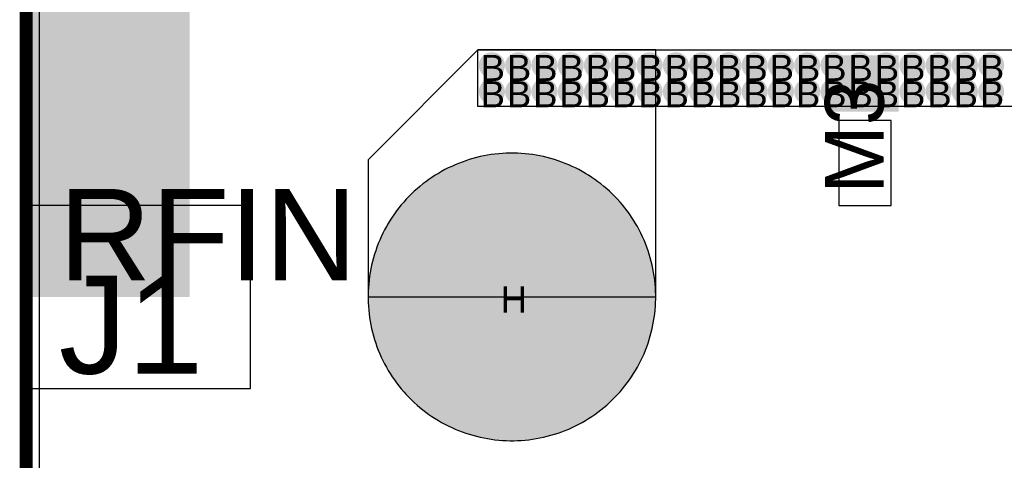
# Model space of a CAD drawing. Header units: millimetres. Extents: x -1.67 to 3.42, y -2.81 to 3.27.
# Tile 26 of 37: x -0.01 to 0.75, y 1.25 to 1.59. Entities that reach past the tile are written whole.
import ezdxf

# ---------------------------------------------------------------- set-up
doc = ezdxf.new("R2010")
doc.units = ezdxf.units.MM
doc.header["$MEASUREMENT"] = 0
for name, color, linetype in [('BottomLayer', 5, 'Continuous'), ('BottomSolder', 6, 'Continuous'), ('DrillDrawing', 1, 'Continuous'), ('Mechanical1', 6, 'Continuous'), ('TopLayer', 1, 'Continuous'), ('TopOverlay', 2, 'Continuous'), ('TopSolder', 216, 'Continuous')]:
    doc.layers.add(name, color=color, linetype=linetype)
doc.styles.add('Arial', font='arial.ttf', dxfattribs={"height": 0.2})

msp = doc.modelspace()

# ---------------------------------------------------------------- hatches: boundary and pattern name
at = {"layer": 'BottomLayer'}
msp.add_hatch(color=5, dxfattribs=at).paths.add_polyline_path([(-0.005, 1.875), (0.125, 1.875), (0.125, 1.375), (-0.005, 1.375)])
h = msp.add_hatch(color=5, dxfattribs=at)
edge = h.paths.add_edge_path()
edge.add_arc((0.3562, 1.55217), 0.01, 0, 360)
h = msp.add_hatch(color=5, dxfattribs=at)
edge = h.paths.add_edge_path()
edge.add_arc((0.3763, 1.55217), 0.01, 0, 360)
h = msp.add_hatch(color=5, dxfattribs=at)
edge = h.paths.add_edge_path()
edge.add_arc((0.3964, 1.55217), 0.01, 0, 360)
h = msp.add_hatch(color=5, dxfattribs=at)
edge = h.paths.add_edge_path()
edge.add_arc((0.4165, 1.55217), 0.01, 0, 360)
h = msp.add_hatch(color=5, dxfattribs=at)
edge = h.paths.add_edge_path()
edge.add_arc((0.4366, 1.55217), 0.01, 0, 360)
h = msp.add_hatch(color=5, dxfattribs=at)
edge = h.paths.add_edge_path()
edge.add_arc((0.4567, 1.55217), 0.01, 0, 360)
h = msp.add_hatch(color=5, dxfattribs=at)
edge = h.paths.add_edge_path()
edge.add_arc((0.4768, 1.55217), 0.01, 0, 360)
h = msp.add_hatch(color=5, dxfattribs=at)
edge = h.paths.add_edge_path()
edge.add_arc((0.4969, 1.55217), 0.01, 0, 360)
h = msp.add_hatch(color=5, dxfattribs=at)
edge = h.paths.add_edge_path()
edge.add_arc((0.517, 1.55217), 0.01, 0, 360)
h = msp.add_hatch(color=5, dxfattribs=at)
edge = h.paths.add_edge_path()
edge.add_arc((0.5371, 1.55217), 0.01, 0, 360)
h = msp.add_hatch(color=5, dxfattribs=at)
edge = h.paths.add_edge_path()
edge.add_arc((0.5572, 1.55217), 0.01, 0, 360)
h = msp.add_hatch(color=5, dxfattribs=at)
edge = h.paths.add_edge_path()
edge.add_arc((0.5773, 1.55217), 0.01, 0, 360)
h = msp.add_hatch(color=5, dxfattribs=at)
edge = h.paths.add_edge_path()
edge.add_arc((0.5974, 1.55217), 0.01, 0, 360)
h = msp.add_hatch(color=5, dxfattribs=at)
edge = h.paths.add_edge_path()
edge.add_arc((0.6175, 1.55217), 0.01, 0, 360)
h = msp.add_hatch(color=5, dxfattribs=at)
edge = h.paths.add_edge_path()
edge.add_arc((0.6376, 1.55217), 0.01, 0, 360)
h = msp.add_hatch(color=5, dxfattribs=at)
edge = h.paths.add_edge_path()
edge.add_arc((0.6577, 1.55217), 0.01, 0, 360)
h = msp.add_hatch(color=5, dxfattribs=at)
edge = h.paths.add_edge_path()
edge.add_arc((0.6778, 1.55217), 0.01, 0, 360)
h = msp.add_hatch(color=5, dxfattribs=at)
edge = h.paths.add_edge_path()
edge.add_arc((0.6979, 1.55217), 0.01, 0, 360)
h = msp.add_hatch(color=5, dxfattribs=at)
edge = h.paths.add_edge_path()
edge.add_arc((0.718, 1.55217), 0.01, 0, 360)
h = msp.add_hatch(color=5, dxfattribs=at)
edge = h.paths.add_edge_path()
edge.add_arc((0.7381, 1.55217), 0.01, 0, 360)
h = msp.add_hatch(color=5, dxfattribs=at)
edge = h.paths.add_edge_path()
edge.add_arc((0.3562, 1.53207), 0.01, 0, 360)
h = msp.add_hatch(color=5, dxfattribs=at)
edge = h.paths.add_edge_path()
edge.add_arc((0.3763, 1.53207), 0.01, 0, 360)
h = msp.add_hatch(color=5, dxfattribs=at)
edge = h.paths.add_edge_path()
edge.add_arc((0.3964, 1.53207), 0.01, 0, 360)
h = msp.add_hatch(color=5, dxfattribs=at)
edge = h.paths.add_edge_path()
edge.add_arc((0.4165, 1.53207), 0.01, 0, 360)
h = msp.add_hatch(color=5, dxfattribs=at)
edge = h.paths.add_edge_path()
edge.add_arc((0.4366, 1.53207), 0.01, 0, 360)
h = msp.add_hatch(color=5, dxfattribs=at)
edge = h.paths.add_edge_path()
edge.add_arc((0.4567, 1.53207), 0.01, 0, 360)
h = msp.add_hatch(color=5, dxfattribs=at)
edge = h.paths.add_edge_path()
edge.add_arc((0.4768, 1.53207), 0.01, 0, 360)
h = msp.add_hatch(color=5, dxfattribs=at)
edge = h.paths.add_edge_path()
edge.add_arc((0.4969, 1.53207), 0.01, 0, 360)
h = msp.add_hatch(color=5, dxfattribs=at)
edge = h.paths.add_edge_path()
edge.add_arc((0.517, 1.53207), 0.01, 0, 360)
h = msp.add_hatch(color=5, dxfattribs=at)
edge = h.paths.add_edge_path()
edge.add_arc((0.5371, 1.53207), 0.01, 0, 360)
h = msp.add_hatch(color=5, dxfattribs=at)
edge = h.paths.add_edge_path()
edge.add_arc((0.5572, 1.53207), 0.01, 0, 360)
h = msp.add_hatch(color=5, dxfattribs=at)
edge = h.paths.add_edge_path()
edge.add_arc((0.5773, 1.53207), 0.01, 0, 360)
h = msp.add_hatch(color=5, dxfattribs=at)
edge = h.paths.add_edge_path()
edge.add_arc((0.5974, 1.53207), 0.01, 0, 360)
h = msp.add_hatch(color=5, dxfattribs=at)
edge = h.paths.add_edge_path()
edge.add_arc((0.6175, 1.53207), 0.01, 0, 360)
h = msp.add_hatch(color=5, dxfattribs=at)
edge = h.paths.add_edge_path()
edge.add_arc((0.6376, 1.53207), 0.01, 0, 360)
h = msp.add_hatch(color=5, dxfattribs=at)
edge = h.paths.add_edge_path()
edge.add_arc((0.6577, 1.53207), 0.01, 0, 360)
h = msp.add_hatch(color=5, dxfattribs=at)
edge = h.paths.add_edge_path()
edge.add_arc((0.6778, 1.53207), 0.01, 0, 360)
h = msp.add_hatch(color=5, dxfattribs=at)
edge = h.paths.add_edge_path()
edge.add_arc((0.6979, 1.53207), 0.01, 0, 360)
h = msp.add_hatch(color=5, dxfattribs=at)
edge = h.paths.add_edge_path()
edge.add_arc((0.718, 1.53207), 0.01, 0, 360)
h = msp.add_hatch(color=5, dxfattribs=at)
edge = h.paths.add_edge_path()
edge.add_arc((0.7381, 1.53207), 0.01, 0, 360)
h = msp.add_hatch(color=5, dxfattribs=at)
edge = h.paths.add_edge_path()
edge.add_arc((0.3715, 1.375), 0.0725, 0, 360)
at = {"layer": 'TopLayer'}
h = msp.add_hatch(color=1, dxfattribs=at)
edge = h.paths.add_edge_path()
edge.add_arc((0.3562, 1.55217), 0.01, 0, 360)
h = msp.add_hatch(color=1, dxfattribs=at)
edge = h.paths.add_edge_path()
edge.add_arc((0.3763, 1.55217), 0.01, 0, 360)
h = msp.add_hatch(color=1, dxfattribs=at)
edge = h.paths.add_edge_path()
edge.add_arc((0.3964, 1.55217), 0.01, 0, 360)
h = msp.add_hatch(color=1, dxfattribs=at)
edge = h.paths.add_edge_path()
edge.add_arc((0.4165, 1.55217), 0.01, 0, 360)
h = msp.add_hatch(color=1, dxfattribs=at)
edge = h.paths.add_edge_path()
edge.add_arc((0.4366, 1.55217), 0.01, 0, 360)
h = msp.add_hatch(color=1, dxfattribs=at)
edge = h.paths.add_edge_path()
edge.add_arc((0.4567, 1.55217), 0.01, 0, 360)
h = msp.add_hatch(color=1, dxfattribs=at)
edge = h.paths.add_edge_path()
edge.add_arc((0.4768, 1.55217), 0.01, 0, 360)
h = msp.add_hatch(color=1, dxfattribs=at)
edge = h.paths.add_edge_path()
edge.add_arc((0.4969, 1.55217), 0.01, 0, 360)
h = msp.add_hatch(color=1, dxfattribs=at)
edge = h.paths.add_edge_path()
edge.add_arc((0.517, 1.55217), 0.01, 0, 360)
h = msp.add_hatch(color=1, dxfattribs=at)
edge = h.paths.add_edge_path()
edge.add_arc((0.5371, 1.55217), 0.01, 0, 360)
h = msp.add_hatch(color=1, dxfattribs=at)
edge = h.paths.add_edge_path()
edge.add_arc((0.5572, 1.55217), 0.01, 0, 360)
h = msp.add_hatch(color=1, dxfattribs=at)
edge = h.paths.add_edge_path()
edge.add_arc((0.5773, 1.55217), 0.01, 0, 360)
h = msp.add_hatch(color=1, dxfattribs=at)
edge = h.paths.add_edge_path()
edge.add_arc((0.5974, 1.55217), 0.01, 0, 360)
h = msp.add_hatch(color=1, dxfattribs=at)
edge = h.paths.add_edge_path()
edge.add_arc((0.6175, 1.55217), 0.01, 0, 360)
h = msp.add_hatch(color=1, dxfattribs=at)
edge = h.paths.add_edge_path()
edge.add_arc((0.6376, 1.55217), 0.01, 0, 360)
h = msp.add_hatch(color=1, dxfattribs=at)
edge = h.paths.add_edge_path()
edge.add_arc((0.6577, 1.55217), 0.01, 0, 360)
h = msp.add_hatch(color=1, dxfattribs=at)
edge = h.paths.add_edge_path()
edge.add_arc((0.6778, 1.55217), 0.01, 0, 360)
h = msp.add_hatch(color=1, dxfattribs=at)
edge = h.paths.add_edge_path()
edge.add_arc((0.6979, 1.55217), 0.01, 0, 360)
h = msp.add_hatch(color=1, dxfattribs=at)
edge = h.paths.add_edge_path()
edge.add_arc((0.718, 1.55217), 0.01, 0, 360)
h = msp.add_hatch(color=1, dxfattribs=at)
edge = h.paths.add_edge_path()
edge.add_arc((0.7381, 1.55217), 0.01, 0, 360)
msp.add_hatch(color=1, dxfattribs=at).paths.add_polyline_path([(0.62023, 1.52169), (0.62023, 1.55169), (0.66323, 1.55169), (0.66323, 1.52169)])
h = msp.add_hatch(color=1, dxfattribs=at)
edge = h.paths.add_edge_path()
edge.add_arc((0.3562, 1.53207), 0.01, 0, 360)
h = msp.add_hatch(color=1, dxfattribs=at)
edge = h.paths.add_edge_path()
edge.add_arc((0.3763, 1.53207), 0.01, 0, 360)
h = msp.add_hatch(color=1, dxfattribs=at)
edge = h.paths.add_edge_path()
edge.add_arc((0.3964, 1.53207), 0.01, 0, 360)
h = msp.add_hatch(color=1, dxfattribs=at)
edge = h.paths.add_edge_path()
edge.add_arc((0.4165, 1.53207), 0.01, 0, 360)
h = msp.add_hatch(color=1, dxfattribs=at)
edge = h.paths.add_edge_path()
edge.add_arc((0.4366, 1.53207), 0.01, 0, 360)
h = msp.add_hatch(color=1, dxfattribs=at)
edge = h.paths.add_edge_path()
edge.add_arc((0.4567, 1.53207), 0.01, 0, 360)
h = msp.add_hatch(color=1, dxfattribs=at)
edge = h.paths.add_edge_path()
edge.add_arc((0.4768, 1.53207), 0.01, 0, 360)
h = msp.add_hatch(color=1, dxfattribs=at)
edge = h.paths.add_edge_path()
edge.add_arc((0.4969, 1.53207), 0.01, 0, 360)
h = msp.add_hatch(color=1, dxfattribs=at)
edge = h.paths.add_edge_path()
edge.add_arc((0.517, 1.53207), 0.01, 0, 360)
h = msp.add_hatch(color=1, dxfattribs=at)
edge = h.paths.add_edge_path()
edge.add_arc((0.5371, 1.53207), 0.01, 0, 360)
h = msp.add_hatch(color=1, dxfattribs=at)
edge = h.paths.add_edge_path()
edge.add_arc((0.5572, 1.53207), 0.01, 0, 360)
h = msp.add_hatch(color=1, dxfattribs=at)
edge = h.paths.add_edge_path()
edge.add_arc((0.5773, 1.53207), 0.01, 0, 360)
h = msp.add_hatch(color=1, dxfattribs=at)
edge = h.paths.add_edge_path()
edge.add_arc((0.5974, 1.53207), 0.01, 0, 360)
h = msp.add_hatch(color=1, dxfattribs=at)
edge = h.paths.add_edge_path()
edge.add_arc((0.6175, 1.53207), 0.01, 0, 360)
h = msp.add_hatch(color=1, dxfattribs=at)
edge = h.paths.add_edge_path()
edge.add_arc((0.6376, 1.53207), 0.01, 0, 360)
h = msp.add_hatch(color=1, dxfattribs=at)
edge = h.paths.add_edge_path()
edge.add_arc((0.6577, 1.53207), 0.01, 0, 360)
h = msp.add_hatch(color=1, dxfattribs=at)
edge = h.paths.add_edge_path()
edge.add_arc((0.6778, 1.53207), 0.01, 0, 360)
h = msp.add_hatch(color=1, dxfattribs=at)
edge = h.paths.add_edge_path()
edge.add_arc((0.6979, 1.53207), 0.01, 0, 360)
h = msp.add_hatch(color=1, dxfattribs=at)
edge = h.paths.add_edge_path()
edge.add_arc((0.718, 1.53207), 0.01, 0, 360)
h = msp.add_hatch(color=1, dxfattribs=at)
edge = h.paths.add_edge_path()
edge.add_arc((0.7381, 1.53207), 0.01, 0, 360)
h = msp.add_hatch(color=1, dxfattribs=at)
edge = h.paths.add_edge_path()
edge.add_arc((0.3715, 1.375), 0.0725, 0, 360)
at = {"layer": 'TopSolder'}
for points in [[(0.66732, 1.51664), (0.66732, 1.55994), (0.61614, 1.55994), (0.61614, 1.51664)], [(0.61923, 1.52069), (0.61923, 1.55269), (0.66423, 1.55269), (0.66423, 1.52069)]]:
    msp.add_hatch(color=216, dxfattribs=at).paths.add_polyline_path(points)
h = msp.add_hatch(color=216, dxfattribs=at)
edge = h.paths.add_edge_path()
edge.add_arc((0.3715, 1.375), 0.11, 0, 360)

# ---------------------------------------------------------------- linework, layer by layer
at = {"layer": 'BottomLayer'}
msp.add_line((0.0102, 0.0102), (0.0102, 3.2398), dxfattribs=at)
at = {"layer": 'BottomSolder'}
msp.add_line((0, 0), (0, 3.25), dxfattribs=at)
at = {"layer": 'Mechanical1', "const_width": 0.01}
msp.add_lwpolyline([(0, 0), (0, 3.25)], dxfattribs=at)
at = {"layer": 'TopLayer'}
for p, q in [((0.3455, 1.56398), (0.2615, 1.47998)), ((0.4815, 1.56398), (0.3455, 1.56398)), ((0.3455, 1.52067), (0.3455, 1.56398)), ((0.3455, 1.56398), (1.07151, 1.56398)), ((0.4815, 1.375), (0.4815, 1.56398)), ((1.07151, 1.52067), (0.3455, 1.52067)), ((0.35571, 1.48387), (0.35287, 1.48342)), ((0.35857, 1.48425), (0.35571, 1.48387)), ((0.36143, 1.48455), (0.35857, 1.48425)), ((0.3643, 1.48477), (0.36143, 1.48455)), ((0.36718, 1.48492), (0.3643, 1.48477)), ((0.37006, 1.485), (0.36718, 1.48492)), ((0.3715, 1.485), (0.37006, 1.485)), ((0.3715, 1.485), (0.3715, 1.485)), ((0.37294, 1.485), (0.3715, 1.485)), ((0.37582, 1.48492), (0.37294, 1.485)), ((0.37869, 1.48477), (0.37582, 1.48492)), ((0.38157, 1.48455), (0.37869, 1.48477)), ((0.38443, 1.48425), (0.38157, 1.48455)), ((0.38729, 1.48387), (0.38443, 1.48425)), ((0.39013, 1.48342), (0.38729, 1.48387)), ((0.2615, 1.47998), (0.2615, 1.375)), ((0.33074, 1.47718), (0.32807, 1.47608)), ((0.33342, 1.47821), (0.33074, 1.47718)), ((0.33614, 1.47917), (0.33342, 1.47821)), ((0.33888, 1.48006), (0.33614, 1.47917)), ((0.34164, 1.48088), (0.33888, 1.48006)), ((0.34442, 1.48162), (0.34164, 1.48088)), ((0.34722, 1.4823), (0.34442, 1.48162)), ((0.35004, 1.4829), (0.34722, 1.4823)), ((0.35287, 1.48342), (0.35004, 1.4829)), ((0.39296, 1.4829), (0.39013, 1.48342)), ((0.39578, 1.4823), (0.39296, 1.4829)), ((0.39858, 1.48162), (0.39578, 1.4823)), ((0.40136, 1.48088), (0.39858, 1.48162)), ((0.40412, 1.48006), (0.40136, 1.48088)), ((0.40686, 1.47917), (0.40412, 1.48006)), ((0.40958, 1.47821), (0.40686, 1.47917)), ((0.41226, 1.47718), (0.40958, 1.47821)), ((0.41493, 1.47608), (0.41226, 1.47718)), ((0.31525, 1.46954), (0.3128, 1.46804)), ((0.31775, 1.47098), (0.31525, 1.46954)), ((0.32028, 1.47236), (0.31775, 1.47098)), ((0.32284, 1.47366), (0.32028, 1.47236)), ((0.32544, 1.4749), (0.32284, 1.47366)), ((0.32807, 1.47608), (0.32544, 1.4749)), ((0.41756, 1.4749), (0.41493, 1.47608)), ((0.42016, 1.47366), (0.41756, 1.4749)), ((0.42272, 1.47236), (0.42016, 1.47366)), ((0.42525, 1.47098), (0.42272, 1.47236)), ((0.42775, 1.46954), (0.42525, 1.47098)), ((0.4302, 1.46804), (0.42775, 1.46954)), ((0.30339, 1.46139), (0.30116, 1.45958)), ((0.30568, 1.46315), (0.30339, 1.46139)), ((0.30801, 1.46484), (0.30568, 1.46315)), ((0.31038, 1.46647), (0.30801, 1.46484)), ((0.3128, 1.46804), (0.31038, 1.46647)), ((0.43262, 1.46647), (0.4302, 1.46804)), ((0.43499, 1.46484), (0.43262, 1.46647)), ((0.43732, 1.46315), (0.43499, 1.46484)), ((0.43961, 1.46139), (0.43732, 1.46315)), ((0.44184, 1.45958), (0.43961, 1.46139)), ((0.29474, 1.4538), (0.2927, 1.45176)), ((0.29683, 1.45578), (0.29474, 1.4538)), ((0.29897, 1.45771), (0.29683, 1.45578)), ((0.30116, 1.45958), (0.29897, 1.45771)), ((0.44403, 1.45771), (0.44184, 1.45958)), ((0.44617, 1.45578), (0.44403, 1.45771)), ((0.44826, 1.4538), (0.44617, 1.45578)), ((0.4503, 1.45176), (0.44826, 1.4538)), ((0.28879, 1.44753), (0.28692, 1.44534)), ((0.29072, 1.44967), (0.28879, 1.44753)), ((0.2927, 1.45176), (0.29072, 1.44967)), ((0.45228, 1.44967), (0.4503, 1.45176)), ((0.45421, 1.44753), (0.45228, 1.44967)), ((0.45608, 1.44534), (0.45421, 1.44753)), ((0.28335, 1.44082), (0.28166, 1.43849)), ((0.28511, 1.44311), (0.28335, 1.44082)), ((0.28692, 1.44534), (0.28511, 1.44311)), ((0.45789, 1.44311), (0.45608, 1.44534)), ((0.45965, 1.44082), (0.45789, 1.44311)), ((0.46134, 1.43849), (0.45965, 1.44082)), ((0.27696, 1.43125), (0.27552, 1.42875)), ((0.27846, 1.4337), (0.27696, 1.43125)), ((0.28003, 1.43612), (0.27846, 1.4337)), ((0.28166, 1.43849), (0.28003, 1.43612)), ((0.46297, 1.43612), (0.46134, 1.43849)), ((0.46454, 1.4337), (0.46297, 1.43612)), ((0.46604, 1.43125), (0.46454, 1.4337)), ((0.46748, 1.42875), (0.46604, 1.43125)), ((0.27284, 1.42366), (0.2716, 1.42106)), ((0.27414, 1.42622), (0.27284, 1.42366)), ((0.27552, 1.42875), (0.27414, 1.42622)), ((0.46886, 1.42622), (0.46748, 1.42875)), ((0.47016, 1.42366), (0.46886, 1.42622)), ((0.4714, 1.42106), (0.47016, 1.42366)), ((0.27042, 1.41843), (0.26932, 1.41576)), ((0.2716, 1.42106), (0.27042, 1.41843)), ((0.47258, 1.41843), (0.4714, 1.42106)), ((0.47368, 1.41576), (0.47258, 1.41843)), ((0.26733, 1.41036), (0.26644, 1.40762)), ((0.26829, 1.41308), (0.26733, 1.41036)), ((0.26932, 1.41576), (0.26829, 1.41308)), ((0.47471, 1.41308), (0.47368, 1.41576)), ((0.47567, 1.41036), (0.47471, 1.41308)), ((0.47656, 1.40762), (0.47567, 1.41036)), ((0.26488, 1.40208), (0.2642, 1.39928)), ((0.26562, 1.40486), (0.26488, 1.40208)), ((0.26644, 1.40762), (0.26562, 1.40486)), ((0.47738, 1.40486), (0.47656, 1.40762)), ((0.47812, 1.40208), (0.47738, 1.40486)), ((0.4788, 1.39928), (0.47812, 1.40208)), ((0.26308, 1.39363), (0.26263, 1.39079)), ((0.2636, 1.39646), (0.26308, 1.39363)), ((0.2642, 1.39928), (0.2636, 1.39646)), ((0.4794, 1.39646), (0.4788, 1.39928)), ((0.47992, 1.39363), (0.4794, 1.39646)), ((0.48037, 1.39079), (0.47992, 1.39363)), ((0.26225, 1.38793), (0.26195, 1.38507)), ((0.26263, 1.39079), (0.26225, 1.38793)), ((0.48075, 1.38793), (0.48037, 1.39079)), ((0.48105, 1.38507), (0.48075, 1.38793)), ((0.26158, 1.37932), (0.2615, 1.37644)), ((0.26173, 1.38219), (0.26158, 1.37932)), ((0.26195, 1.38507), (0.26173, 1.38219)), ((0.48127, 1.38219), (0.48105, 1.38507)), ((0.48142, 1.37932), (0.48127, 1.38219)), ((0.4815, 1.37644), (0.48142, 1.37932)), ((0.2615, 1.37644), (0.2615, 1.375)), ((0.2615, 1.375), (0.2615, 1.37356)), ((0.2615, 1.375), (0.4815, 1.375)), ((0.2615, 1.37356), (0.26158, 1.37068)), ((0.48142, 1.37068), (0.4815, 1.37356)), ((0.4815, 1.375), (0.4815, 1.37644)), ((0.4815, 1.37356), (0.4815, 1.375)), ((0.26158, 1.37068), (0.26173, 1.3678)), ((0.26173, 1.3678), (0.26195, 1.36493)), ((0.26195, 1.36493), (0.26225, 1.36207)), ((0.48075, 1.36207), (0.48105, 1.36493)), ((0.48105, 1.36493), (0.48127, 1.3678)), ((0.48127, 1.3678), (0.48142, 1.37068)), ((0.26225, 1.36207), (0.26263, 1.35921)), ((0.26263, 1.35921), (0.26308, 1.35637)), ((0.26308, 1.35637), (0.2636, 1.35354)), ((0.4794, 1.35354), (0.47992, 1.35637)), ((0.47992, 1.35637), (0.48037, 1.35921)), ((0.48037, 1.35921), (0.48075, 1.36207)), ((0.2636, 1.35354), (0.2642, 1.35072)), ((0.2642, 1.35072), (0.26488, 1.34792)), ((0.47812, 1.34792), (0.4788, 1.35072)), ((0.4788, 1.35072), (0.4794, 1.35354)), ((0.26488, 1.34792), (0.26562, 1.34514)), ((0.26562, 1.34514), (0.26644, 1.34238)), ((0.26644, 1.34238), (0.26733, 1.33964)), ((0.47567, 1.33964), (0.47656, 1.34238)), ((0.47656, 1.34238), (0.47738, 1.34514)), ((0.47738, 1.34514), (0.47812, 1.34792)), ((0.26733, 1.33964), (0.26829, 1.33692)), ((0.26829, 1.33692), (0.26932, 1.33424)), ((0.26932, 1.33424), (0.27042, 1.33157)), ((0.47258, 1.33157), (0.47368, 1.33424)), ((0.47368, 1.33424), (0.47471, 1.33692)), ((0.47471, 1.33692), (0.47567, 1.33964)), ((0.27042, 1.33157), (0.2716, 1.32894)), ((0.2716, 1.32894), (0.27284, 1.32634)), ((0.27284, 1.32634), (0.27414, 1.32378)), ((0.46886, 1.32378), (0.47016, 1.32634)), ((0.47016, 1.32634), (0.4714, 1.32894)), ((0.4714, 1.32894), (0.47258, 1.33157)), ((0.27414, 1.32378), (0.27552, 1.32125)), ((0.27552, 1.32125), (0.27696, 1.31875)), ((0.27696, 1.31875), (0.27846, 1.3163)), ((0.46454, 1.3163), (0.46604, 1.31875)), ((0.46604, 1.31875), (0.46748, 1.32125)), ((0.46748, 1.32125), (0.46886, 1.32378)), ((0.27846, 1.3163), (0.28003, 1.31388)), ((0.28003, 1.31388), (0.28166, 1.31151)), ((0.28166, 1.31151), (0.28335, 1.30918)), ((0.45965, 1.30918), (0.46134, 1.31151)), ((0.46134, 1.31151), (0.46297, 1.31388)), ((0.46297, 1.31388), (0.46454, 1.3163)), ((0.28335, 1.30918), (0.28511, 1.30689)), ((0.28511, 1.30689), (0.28692, 1.30466)), ((0.28692, 1.30466), (0.28879, 1.30247)), ((0.45421, 1.30247), (0.45608, 1.30466)), ((0.45608, 1.30466), (0.45789, 1.30689)), ((0.45789, 1.30689), (0.45965, 1.30918)), ((0.28879, 1.30247), (0.29072, 1.30033)), ((0.29072, 1.30033), (0.2927, 1.29824)), ((0.2927, 1.29824), (0.29474, 1.2962)), ((0.29474, 1.2962), (0.29683, 1.29422)), ((0.44617, 1.29422), (0.44826, 1.2962)), ((0.44826, 1.2962), (0.4503, 1.29824)), ((0.4503, 1.29824), (0.45228, 1.30033)), ((0.45228, 1.30033), (0.45421, 1.30247)), ((0.29683, 1.29422), (0.29897, 1.29229)), ((0.29897, 1.29229), (0.30116, 1.29042)), ((0.30116, 1.29042), (0.30339, 1.28861)), ((0.30339, 1.28861), (0.30568, 1.28685)), ((0.43732, 1.28685), (0.43961, 1.28861)), ((0.43961, 1.28861), (0.44184, 1.29042)), ((0.44184, 1.29042), (0.44403, 1.29229)), ((0.44403, 1.29229), (0.44617, 1.29422)), ((0.30568, 1.28685), (0.30801, 1.28516)), ((0.30801, 1.28516), (0.31038, 1.28353)), ((0.31038, 1.28353), (0.3128, 1.28196)), ((0.3128, 1.28196), (0.31525, 1.28046)), ((0.31525, 1.28046), (0.31775, 1.27902)), ((0.42525, 1.27902), (0.42775, 1.28046)), ((0.42775, 1.28046), (0.4302, 1.28196)), ((0.4302, 1.28196), (0.43262, 1.28353)), ((0.43262, 1.28353), (0.43499, 1.28516)), ((0.43499, 1.28516), (0.43732, 1.28685)), ((0.31775, 1.27902), (0.32028, 1.27764)), ((0.32028, 1.27764), (0.32284, 1.27634)), ((0.32284, 1.27634), (0.32544, 1.2751)), ((0.32544, 1.2751), (0.32807, 1.27392)), ((0.32807, 1.27392), (0.33074, 1.27282)), ((0.41226, 1.27282), (0.41493, 1.27392)), ((0.41493, 1.27392), (0.41756, 1.2751)), ((0.41756, 1.2751), (0.42016, 1.27634)), ((0.42016, 1.27634), (0.42272, 1.27764)), ((0.42272, 1.27764), (0.42525, 1.27902)), ((0.33074, 1.27282), (0.33342, 1.27179)), ((0.33342, 1.27179), (0.33614, 1.27083)), ((0.33614, 1.27083), (0.33888, 1.26994)), ((0.33888, 1.26994), (0.34164, 1.26912)), ((0.34164, 1.26912), (0.34442, 1.26838)), ((0.34442, 1.26838), (0.34722, 1.2677)), ((0.34722, 1.2677), (0.35004, 1.2671)), ((0.35004, 1.2671), (0.35287, 1.26658)), ((0.35287, 1.26658), (0.35571, 1.26613)), ((0.35571, 1.26613), (0.35857, 1.26575)), ((0.35857, 1.26575), (0.36143, 1.26545)), ((0.36143, 1.26545), (0.3643, 1.26523)), ((0.3787, 1.26523), (0.38157, 1.26545)), ((0.38157, 1.26545), (0.38443, 1.26575)), ((0.38443, 1.26575), (0.38729, 1.26613)), ((0.38729, 1.26613), (0.39013, 1.26658)), ((0.39013, 1.26658), (0.39296, 1.2671)), ((0.39296, 1.2671), (0.39578, 1.2677)), ((0.39578, 1.2677), (0.39858, 1.26838)), ((0.39858, 1.26838), (0.40136, 1.26912)), ((0.40136, 1.26912), (0.40412, 1.26994)), ((0.40412, 1.26994), (0.40686, 1.27083)), ((0.40686, 1.27083), (0.40958, 1.27179)), ((0.40958, 1.27179), (0.41226, 1.27282)), ((0.3643, 1.26523), (0.36718, 1.26508)), ((0.36718, 1.26508), (0.37006, 1.265)), ((0.37006, 1.265), (0.3715, 1.265)), ((0.3715, 1.265), (0.3715, 1.265)), ((0.3715, 1.265), (0.3715, 1.265)), ((0.3715, 1.265), (0.37294, 1.265)), ((0.37294, 1.265), (0.37582, 1.26508)), ((0.37582, 1.26508), (0.3787, 1.26523))]:
    msp.add_line(p, q, dxfattribs=at)
at = {"layer": 'TopSolder'}
for p, q in [((0, 1.445), (0, 2.79818)), ((0.6615, 1.51), (0.6215, 1.51)), ((0.6215, 1.51), (0.6215, 1.445)), ((0.6615, 1.51), (0.6215, 1.51)), ((0.6215, 1.51), (0.6215, 1.445)), ((0.6615, 1.445), (0.6615, 1.51)), ((0.6615, 1.445), (0.6615, 1.51)), ((0.1715, 1.445), (0, 1.445)), ((0, 1.445), (0, 1.305)), ((0.1715, 1.445), (0, 1.445)), ((0.1715, 1.305), (0.1715, 1.445)), ((0.1715, 1.305), (0.1715, 1.445)), ((0.6215, 1.445), (0.6615, 1.445)), ((0.6215, 1.445), (0.6615, 1.445)), ((0, 1.305), (0.1715, 1.305)), ((0, 0.775), (0, 1.305)), ((0, 1.305), (0.1715, 1.305))]:
    msp.add_line(p, q, dxfattribs=at)

# ---------------------------------------------------------------- texts
at = {"layer": 'DrillDrawing', "style": 'Arial'}
for s, p in [('B', (0.34754, 1.54017)), ('B', (0.36764, 1.54017)), ('B', (0.38774, 1.54017)), ('B', (0.40784, 1.54017)), ('B', (0.42794, 1.54017)), ('B', (0.44804, 1.54017)), ('B', (0.46814, 1.54017)), ('B', (0.48824, 1.54017)), ('B', (0.50834, 1.54017)), ('B', (0.52844, 1.54017)), ('B', (0.54854, 1.54017)), ('B', (0.56864, 1.54017)), ('B', (0.58874, 1.54017)), ('B', (0.60884, 1.54017)), ('B', (0.62894, 1.54017)), ('B', (0.64904, 1.54017)), ('B', (0.66914, 1.54017)), ('B', (0.68924, 1.54017)), ('B', (0.70934, 1.54017)), ('B', (0.72944, 1.54017)), ('B', (0.34754, 1.52007)), ('B', (0.36764, 1.52007)), ('B', (0.38774, 1.52007)), ('B', (0.40784, 1.52007)), ('B', (0.42794, 1.52007)), ('B', (0.44804, 1.52007)), ('B', (0.46814, 1.52007)), ('B', (0.48824, 1.52007)), ('B', (0.50834, 1.52007)), ('B', (0.52844, 1.52007)), ('B', (0.54854, 1.52007)), ('B', (0.56864, 1.52007)), ('B', (0.58874, 1.52007)), ('B', (0.60884, 1.52007)), ('B', (0.62894, 1.52007)), ('B', (0.64904, 1.52007)), ('B', (0.66914, 1.52007)), ('B', (0.68924, 1.52007)), ('B', (0.70934, 1.52007)), ('B', (0.72944, 1.52007)), ('H', (0.36284, 1.363))]:
    msp.add_text(s, height=0.02, dxfattribs=at).set_placement(p)
at = {"layer": 'TopOverlay', "style": 'Arial'}
for s, height, rotation, p in [('M3', 0.045, 90, (0.65594, 1.45392)), ('RFIN', 0.07, 360, (0.025, 1.38758))]:
    msp.add_text(s, height=height, rotation=rotation, dxfattribs=at).set_placement(p)
msp.add_text('J1', height=0.075, dxfattribs=at).set_placement((0.02486, 1.3163))

doc.saveas('drawing.dxf')
